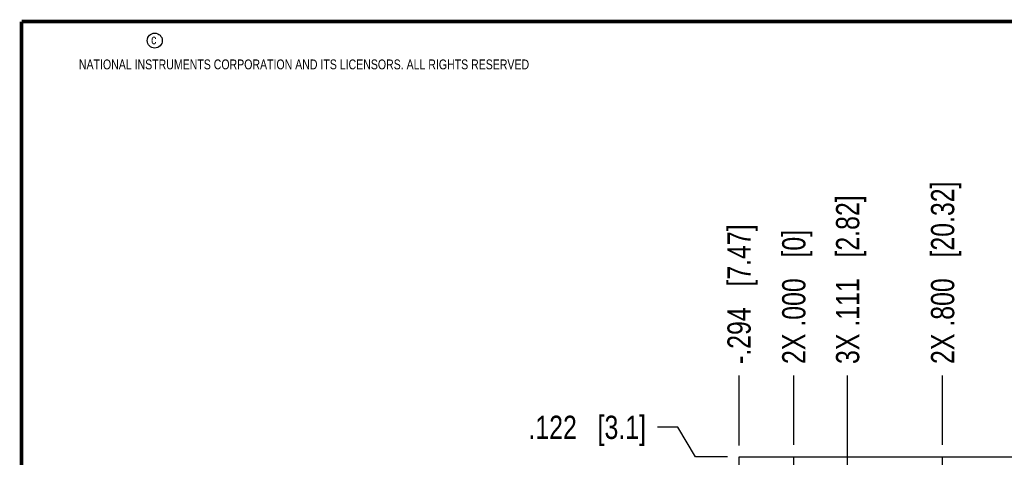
# Model space of a CAD drawing. Header units: inches. Extents: x 0.2 to 16.8, y 0.2 to 10.8.
# Tile 5 of 20: x 0.2 to 5.5, y 8.4 to 10.8. Entities that reach past the tile are written whole.
import ezdxf

# ---------------------------------------------------------------- set-up
doc = ezdxf.new("R2010")
doc.units = ezdxf.units.IN
doc.header["$LTSCALE"] = 0.935
doc.header["$MEASUREMENT"] = 0
doc.linetypes.add('CENTER', pattern=[0.6, 0.375, -0.075, 0.075, -0.075])
doc.layers.get('0').update_dxf_attribs({"linetype": 'CONTINUOUS'})
doc.layers.add('02___PRT_ALL_AXES', color=7, linetype='CONTINUOUS')
doc.layers.add('DIMENSIONS', color=7, linetype='CONTINUOUS')
doc.styles.get("Standard").update_dxf_attribs({"font": 'txt', "width": 0.8})
doc.dimstyles.new('DIMSTYLE_1', dxfattribs={"dimtxt": 0.125, "dimasz": 0.18, "dimexe": 0.18, "dimexo": 0.0625, "dimgap": 0.09, "dimtad": 0, "dimtih": 1, "dimtoh": 1, "dimdec": 3, "dimzin": 4, "dimdsep": 46, "dimtxsty": 'STANDARD', "dimblk": '_FILLED', "dimblk1": '_FILLED', "dimblk2": '_FILLED', "dimcen": 0.09, "dimadec": 0, "dimazin": 0, "dimtp": 0.01, "dimtm": 0.01, "dimtfac": 1, "dimtdec": 3, "dimtofl": 0, "dimtmove": 0, "dimatfit": 3, "dimldrblk": '_FILLED', "dimfxl": 1, "dimtolj": 1, "dimtzin": 4, "dimarcsym": 0})

# ---------------------------------------------------------------- blocks, each defined once
blk = doc.blocks.new('*D0')
at = {"layer": 'DIMENSIONS', "color": 2, "linetype": 'CONTINUOUS'}
for p, q in [((3.7765, 8.5767), (3.6684, 8.5767)), ((3.8723, 8.4171), (3.7765, 8.5767)), ((4.0434, 8.4171), (3.8723, 8.4171))]:
    blk.add_line(p, q, dxfattribs=at)
at = {"layer": 'DIMENSIONS', "color": 2, "linetype": 'CONTINUOUS', "insert": (3.6059, 8.6392), "char_height": 0.125, "width": 1.025, "attachment_point": 3, "line_spacing_factor": 0.9}
blk.add_mtext('.122{\\Ftxt.shx;\\W1.000000;\\H0.125000; }[3.1]', dxfattribs=at)
blk = doc.blocks.new('_FILLED')
at = {"color": 0, "linetype": 'BYBLOCK'}
blk.add_solid([(0, 0), (-1, 0.174), (-1, -0.174)], dxfattribs=at)
blk = doc.blocks.new('*D12')
at = {"layer": 'DIMENSIONS', "color": 2, "linetype": 'CONTINUOUS'}
blk.add_line((4.1059, 8.4796), (4.1059, 8.8546), dxfattribs=at)
at = {"layer": 'DIMENSIONS', "color": 2, "linetype": 'CONTINUOUS', "insert": (4.0434, 8.9171), "char_height": 0.125, "width": 1.225, "attachment_point": 1, "rotation": 90, "line_spacing_factor": 0.9}
blk.add_mtext('-.294{\\Ftxt.shx;\\W1.000000;\\H0.125000; }[7.47]', dxfattribs=at)
blk = doc.blocks.new('*D13')
at = {"layer": 'DIMENSIONS', "color": 2, "linetype": 'CONTINUOUS'}
blk.add_line((4.3999, 8.4827), (4.3999, 8.8546), dxfattribs=at)
at = {"layer": 'DIMENSIONS', "color": 2, "linetype": 'CONTINUOUS', "insert": (4.3374, 8.9171), "char_height": 0.125, "width": 1.125, "attachment_point": 1, "rotation": 90, "line_spacing_factor": 0.9}
blk.add_mtext('2X .000{\\Ftxt.shx;\\W1.000000;\\H0.125000; }[0]', dxfattribs=at)
blk = doc.blocks.new('*D14')
at = {"layer": 'DIMENSIONS', "color": 2, "linetype": 'CONTINUOUS'}
blk.add_line((5.1999, 8.4827), (5.1999, 8.8546), dxfattribs=at)
at = {"layer": 'DIMENSIONS', "color": 2, "linetype": 'CONTINUOUS', "insert": (5.1374, 8.9171), "char_height": 0.125, "width": 1.525, "attachment_point": 1, "rotation": 90, "line_spacing_factor": 0.9}
blk.add_mtext('2X .800{\\Ftxt.shx;\\W1.000000;\\H0.125000; }[20.32]', dxfattribs=at)
blk = doc.blocks.new('*D15')
at = {"layer": 'DIMENSIONS', "color": 2, "linetype": 'CONTINUOUS'}
blk.add_line((5.9999, 8.4827), (5.9999, 8.8546), dxfattribs=at)
at = {"layer": 'DIMENSIONS', "color": 2, "linetype": 'CONTINUOUS', "insert": (5.9374, 8.9171), "char_height": 0.125, "width": 1.625, "attachment_point": 1, "rotation": 90, "line_spacing_factor": 0.9}
blk.add_mtext('2X 1.600{\\Ftxt.shx;\\W1.000000;\\H0.125000; }[40.64]', dxfattribs=at)
blk = doc.blocks.new('*D16')
at = {"layer": 'DIMENSIONS', "color": 2, "linetype": 'CONTINUOUS'}
for p, q in [((4.6894, 7.7747), (4.6894, 8.8546)), ((4.5109, 7.6207), (4.6894, 7.7747)), ((4.5109, 7.4502), (4.5109, 7.6207))]:
    blk.add_line(p, q, dxfattribs=at)
at = {"layer": 'DIMENSIONS', "color": 2, "linetype": 'CONTINUOUS', "insert": (4.6269, 8.9171), "char_height": 0.125, "width": 1.425, "attachment_point": 1, "rotation": 90, "line_spacing_factor": 0.9}
blk.add_mtext('3X .111{\\Ftxt.shx;\\W1.000000;\\H0.125000; }[2.82]', dxfattribs=at)
blk = doc.blocks.new('*D17')
at = {"layer": 'DIMENSIONS', "color": 2, "linetype": 'CONTINUOUS'}
blk.add_line((6.4939, 8.4796), (6.4939, 8.8546), dxfattribs=at)
at = {"layer": 'DIMENSIONS', "color": 2, "linetype": 'CONTINUOUS', "insert": (6.4314, 8.9171), "char_height": 0.125, "width": 1.325, "attachment_point": 1, "rotation": 90, "line_spacing_factor": 0.9}
blk.add_mtext('2.094{\\Ftxt.shx;\\W1.000000;\\H0.125000; }[53.19]', dxfattribs=at)

msp = doc.modelspace()

# ---------------------------------------------------------------- linework, layer by layer
at = {"color": 6, "linetype": 'CONTINUOUS'}
for p, q in [((4.1059, 4.2812), (4.1059, 8.4171)), ((4.1059, 8.4171), (6.4939, 8.4171))]:
    msp.add_line(p, q, dxfattribs=at)
at = {"color": 7, "linetype": 'CONTINUOUS', "const_width": 0.02}
for points in [[(0.25, 10.7586), (0.25, 0.2586)], [(16.75, 10.7586), (0.25, 10.7586)]]:
    msp.add_lwpolyline(points, dxfattribs=at)
at = {"color": 2, "linetype": 'CONTINUOUS'}
msp.add_circle((0.9659, 10.6562), 0.0403, dxfattribs=at)
at = {"layer": '02___PRT_ALL_AXES', "color": 7, "linetype": 'CENTER'}
for p, q in [((4.3999, 8.2951), (4.3999, 8.4202)), ((5.1999, 8.2951), (5.1999, 8.4202))]:
    msp.add_line(p, q, dxfattribs=at)

# ---------------------------------------------------------------- texts
at = {"color": 2, "linetype": 'CONTINUOUS', "char_height": 0.053, "attachment_point": 1, "line_spacing_factor": 0.9}
for s, insert, width in [('c', (0.946, 10.6893), 0.0424), ('NATIONAL INSTRUMENTS CORPORATION AND ITS LICENSORS. ALL RIGHTS RESERVED', (0.5583, 10.5546), 3.0104)]:
    msp.add_mtext(s, dxfattribs=dict(at, insert=insert, width=width))

# ---------------------------------------------------------------- dimensions: what is measured, and where the dimension line sits
at = {"layer": 'DIMENSIONS', "color": 2, "linetype": 'CONTINUOUS'}
for feature_location, offset, dtype, origin, text, picture, middle in [((5.9999, 8.4827), (0, 0.3719), 1, (4.3999, 8.4202), '2X <>', '*D15', (5.9999, 9.7296)), ((5.1999, 8.4827), (0, 0.3719), 1, (4.3999, 8.4202), '2X <>', '*D14', (5.1999, 9.6796)), ((4.5108802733, 7.4501942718), (0.1785138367, 1.40441), 0, (4.3998802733, 7.3876942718), '3X <>', '*D16', (4.68939411, 9.6296042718)), ((4.1059, 8.4796), (0, 0.375), 1, (4.3999, 8.4202), '-<>', '*D12', (4.1059, 9.5296)), ((4.3998802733, 8.4827042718), (0, 0.3719), 1, (4.3998802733, 8.4202042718), '2X <>', '*D13', (4.3998802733, 9.4796042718))]:
    dim = msp.add_ordinate_dim(feature_location=feature_location, offset=offset, dtype=dtype, origin=origin, text=text, dimstyle='DIMSTYLE_1', dxfattribs=at)
    dim.commit()
    dim.dimension.update_dxf_attribs({"geometry": picture, "text_midpoint": middle})
for feature_location, offset, dtype, origin, picture, middle in [((6.4939, 8.4796), (0, 0.375), 1, (4.3999, 8.4171), '*D17', (6.4939, 9.5796)), ((4.0434, 8.4171), (-0.375, 0.1595), 0, (4.2748, 8.2951), '*D0', (2.8434, 8.5767))]:
    dim = msp.add_ordinate_dim(feature_location=feature_location, offset=offset, dtype=dtype, origin=origin, dimstyle='DIMSTYLE_1', dxfattribs=at)
    dim.commit()
    dim.dimension.update_dxf_attribs({"geometry": picture, "text_midpoint": middle})

doc.saveas('drawing.dxf')
